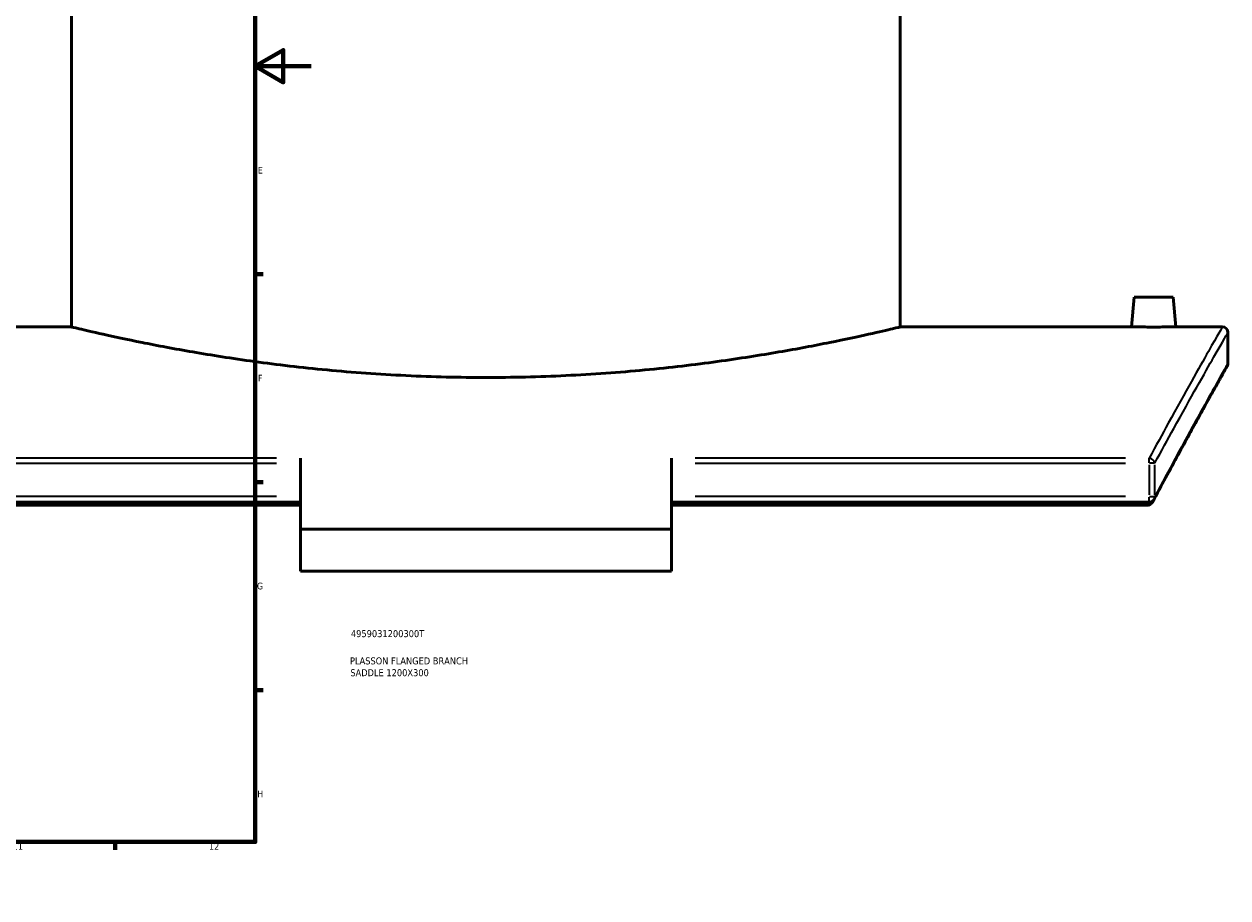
# Model space of a CAD drawing. Header units: millimetres. Extents: x -634 to 1186, y -411 to 930.
# Tile 8 of 13: x 738 to 1168, y 0 to 312. Entities that reach past the tile are written whole.
import ezdxf

# ---------------------------------------------------------------- set-up
doc = ezdxf.new("R2010")
doc.units = ezdxf.units.MM
for name, color, linetype, lineweight in [('Border (ANSI)', 7, 'Continuous', 70), ('Title (ISO)', 7, 'Continuous', 50), ('Visible (ANSI)', 7, 'Continuous', 50), ('Visible Narrow (ANSI)', 7, 'Continuous', 35)]:
    doc.layers.add(name, color=color, linetype=linetype, lineweight=lineweight)
doc.styles.add('Note Text (ANSI)', font='tahoma.ttf')
doc.styles.add('Note Text (ISO)', font='tahoma.ttf')

# ---------------------------------------------------------------- blocks, each defined once
blk = doc.blocks.new('Borders Default Border')
at = {"layer": 'Border (ANSI)'}
for p, q in [((70.08, 574), (70.08, 576.8)), ((140.17, 574), (140.17, 576.8)), ((210.25, 574), (210.25, 576.8)), ((280.33, 574), (280.33, 576.8)), ((350.42, 574), (350.42, 576.8)), ((490.58, 574), (490.58, 576.8)), ((560.67, 574), (560.67, 576.8)), ((630.75, 574), (630.75, 576.8)), ((700.83, 574), (700.83, 576.8)), ((770.92, 574), (770.92, 576.8)), ((20, 519.75), (17.2, 519.75)), ((821, 519.75), (823.8, 519.75)), ((20, 445.5), (17.2, 445.5)), ((821, 445.5), (823.8, 445.5)), ((20, 371.25), (17.2, 371.25)), ((821, 371.25), (823.8, 371.25)), ((20, 222.75), (17.2, 222.75)), ((821, 222.75), (823.8, 222.75)), ((20, 148.5), (17.2, 148.5)), ((821, 148.5), (823.8, 148.5)), ((20, 74.25), (17.2, 74.25)), ((821, 74.25), (823.8, 74.25)), ((70.08, 20), (70.08, 17.2)), ((140.17, 20), (140.17, 17.2)), ((210.25, 20), (210.25, 17.2)), ((280.33, 20), (280.33, 17.2)), ((350.42, 20), (350.42, 17.2)), ((490.58, 20), (490.58, 17.2)), ((560.67, 20), (560.67, 17.2)), ((630.75, 20), (630.75, 17.2)), ((700.83, 20), (700.83, 17.2)), ((770.92, 20), (770.92, 17.2))]:
    blk.add_line(p, q, dxfattribs=at)
at = {"layer": 'Border (ANSI)', "flags": 128}
for points in [[(420.5, 594), (420.5, 574), (414.73, 584), (426.27, 584), (420.5, 574)], [(20, 20), (20, 574), (821, 574), (821, 20), (20, 20)], [(0, 297), (20, 297), (10, 302.77), (10, 291.23), (20, 297)], [(841, 297), (821, 297), (831, 302.77), (831, 291.23), (821, 297)], [(420.5, 0), (420.5, 20), (414.73, 10), (426.27, 10), (420.5, 20)]]:
    blk.add_lwpolyline(points, dxfattribs=at)
at = {"layer": 'Border (ANSI)', "color": 5, "true_color": 0x0000ff, "char_height": 2.4, "attachment_point": 7, "style": 'Note Text (ANSI)'}
for s, insert in [('1', (34.5, 574.4)), ('2', (104.4, 574.4)), ('3', (174.46, 574.35)), ('4', (244.45, 574.4)), ('5', (314.67, 574.35)), ('6', (384.69, 574.35)), ('7', (454.8, 574.4)), ('8', (524.84, 574.35)), ('9', (594.92, 574.35)), ('10', (664.35, 574.35)), ('11', (734.43, 574.4)), ('12', (804.52, 574.4)), ('A', (17.38, 555.68)), ('A', (821.58, 555.68)), ('B', (17.67, 481.43)), ('B', (821.87, 481.43)), ('C', (17.51, 407.13)), ('C', (821.71, 407.13)), ('D', (17.52, 332.93)), ('D', (821.72, 332.93)), ('E', (17.71, 258.68)), ('E', (821.91, 258.68)), ('F', (17.78, 184.43)), ('F', (821.98, 184.43)), ('G', (17.4, 110.13)), ('G', (821.6, 110.13)), ('H', (17.53, 35.93)), ('H', (821.73, 35.93)), ('1', (34.5, 17.2)), ('2', (104.4, 17.2)), ('3', (174.46, 17.15)), ('4', (244.45, 17.2)), ('5', (314.67, 17.15)), ('6', (384.69, 17.15)), ('7', (454.8, 17.2)), ('8', (524.84, 17.15)), ('9', (594.92, 17.15)), ('10', (664.35, 17.15)), ('11', (734.43, 17.2)), ('12', (804.52, 17.2))]:
    blk.add_mtext(s, dxfattribs=dict(at, insert=insert))
blk = doc.blocks.new('Title Blocks ISO')
at = {"layer": 'Title (ISO)', "color": 232, "true_color": 0xca0064, "style": 'Note Text (ISO)'}
for tag, p in [('PART_NUMBER_001', (34.16, 73.13)), ('DESCRIPTION_001', (33.84, 63.4)), ('DESCRIPTION_002', (33.96, 59.18))]:
    blk.add_attdef(tag, p, '', height=2.5, dxfattribs=at)

msp = doc.modelspace()

# ---------------------------------------------------------------- linework, layer by layer
at = {"layer": 'Visible (ANSI)'}
for p, q in [((755.38, 203.93), (755.38, 383.93)), ((1051.38, 203.93), (1051.38, 383.93)), ((1134.88, 214.53), (1133.95, 203.93)), ((1148.88, 214.53), (1134.88, 214.53)), ((1148.88, 214.53), (1149.8, 203.93)), ((755.38, 203.93), (672.8, 203.93)), ((1133.95, 203.93), (1051.38, 203.93)), ((1166.38, 203.93), (1149.8, 203.93)), ((1168.38, 190.93), (1168.38, 201.93)), ((837.13, 157.07), (837.13, 131.64)), ((969.63, 131.64), (969.63, 157.07)), ((837.13, 141.3), (666.47, 141.3)), ((837.13, 140.27), (667.11, 140.27)), ((1140.28, 141.3), (969.63, 141.3)), ((1139.65, 140.27), (969.63, 140.27)), ((969.63, 131.64), (837.13, 131.64)), ((837.13, 116.64), (837.13, 131.64)), ((969.63, 131.64), (969.63, 116.64)), ((969.63, 116.64), (837.13, 116.64))]:
    msp.add_line(p, q, dxfattribs=at)
for centre, start, end in [((1166.38, 201.93), 0, 90), ((1166.38, 190.93), 330.5996, 0), ((1140.28, 143.3), 270, 331.9921)]:
    msp.add_arc(centre, 2, start, end, dxfattribs=at)
for points, knots in [([(903.38, 185.86), (894.04, 185.86), (884.41, 186.09), (865.26, 187), (855.75, 187.69), (837.53, 189.41), (828.8, 190.45), (812.68, 192.66), (805.27, 193.83), (792.18, 196.1), (786.02, 197.26), (775.17, 199.45), (770.47, 200.47), (762.9, 202.16), (760.04, 202.83), (756.27, 203.72), (755.38, 203.93), (755.38, 203.93)], [0, 0, 0, 0, 2.799518, 2.799518, 5.599037, 5.599037, 8.398555, 8.398555, 11.198074, 11.198074, 13.997258, 13.997258, 16.796441, 16.796441, 19.595625, 19.595625, 22.394809, 22.394809, 22.394809, 22.394809]), ([(1051.38, 203.93), (1051.38, 203.93), (1050.48, 203.72), (1046.72, 202.83), (1043.85, 202.16), (1036.29, 200.47), (1031.58, 199.45), (1020.73, 197.26), (1014.58, 196.1), (1001.48, 193.83), (994.08, 192.66), (977.95, 190.45), (969.23, 189.41), (951.01, 187.69), (941.49, 187), (922.35, 186.09), (912.71, 185.86), (903.38, 185.86)], [67.184427, 67.184427, 67.184427, 67.184427, 69.983611, 69.983611, 72.782795, 72.782795, 75.581979, 75.581979, 78.381163, 78.381163, 81.180681, 81.180681, 83.9802, 83.9802, 86.779718, 86.779718, 89.579236, 89.579236, 89.579236, 89.579236]), ([(1141.88, 203.88), (1140.88, 203.88), (1139.82, 203.89), (1137.87, 203.9), (1136.97, 203.9), (1135.57, 203.92), (1134.96, 203.92), (1134.15, 203.93), (1133.95, 203.93), (1133.95, 203.93)], [2.389614, 2.389614, 2.389614, 2.389614, 2.688334, 2.688334, 2.987055, 2.987055, 3.285738, 3.285738, 3.58442, 3.58442, 3.58442, 3.58442]), ([(1149.8, 203.93), (1149.8, 203.93), (1149.61, 203.93), (1148.8, 203.92), (1148.19, 203.92), (1146.78, 203.9), (1145.89, 203.9), (1143.93, 203.89), (1142.87, 203.88), (1141.88, 203.88)], [5.974034, 5.974034, 5.974034, 5.974034, 6.272716, 6.272716, 6.571399, 6.571399, 6.87012, 6.87012, 7.168841, 7.168841, 7.168841, 7.168841]), ([(1168.12, 189.95), (1168.12, 189.95), (1168.03, 189.79), (1167.66, 189.14), (1167.38, 188.65), (1166.65, 187.35), (1166.19, 186.53), (1165.1, 184.58), (1164.47, 183.45), (1163.02, 180.86), (1162.21, 179.41), (1160.43, 176.19), (1159.45, 174.43), (1157.33, 170.59), (1156.19, 168.52), (1153.76, 164.08), (1152.46, 161.71), (1149.73, 156.68), (1148.28, 154.01), (1145.27, 148.4), (1143.69, 145.45), (1142.04, 142.36)], [25.876095, 25.876095, 25.876095, 25.876095, 28.305265, 28.305265, 30.734435, 30.734435, 33.163606, 33.163606, 35.592776, 35.592776, 38.021946, 38.021946, 40.451116, 40.451116, 42.880286, 42.880286, 45.309457, 45.309457, 47.738627, 47.738627, 50.167797, 50.167797, 50.167797, 50.167797]), ([(1141.73, 141.78), (1141.61, 141.55), (1141.48, 141.34), (1141.17, 140.96), (1140.97, 140.77), (1140.61, 140.52), (1140.45, 140.43), (1140.28, 140.38)], [-0.2118068, -0.2118068, -0.2118068, -0.2118068, -0.1359571, -0.1359571, -0.0538536, -0.0538536, 0, 0, 0, 0])]:
    msp.add_open_spline(points, degree=3, knots=knots, dxfattribs=at)
for points in [[(1141.73, 141.78), (1141.84, 141.97), (1141.94, 142.17), (1142.04, 142.36)], [(1139.65, 140.27), (1139.86, 140.27), (1140.07, 140.31), (1140.28, 140.38)]]:
    msp.add_open_spline(points, degree=3, dxfattribs=at)
at = {"layer": 'Visible Narrow (ANSI)'}
for p, q in [((828.59, 157.07), (675.01, 157.07)), ((675.01, 155.23), (828.59, 155.23)), ((1131.75, 157.07), (978.16, 157.07)), ((978.16, 155.23), (1131.75, 155.23)), ((1140.28, 155.34), (1140.28, 157.02)), ((1142.2, 155.23), (1140.41, 155.23)), ((1140.28, 154.63), (1140.28, 143.9)), ((1142.23, 143.9), (1142.23, 154.63)), ((828.59, 143.3), (675.01, 143.3)), ((1131.75, 143.3), (978.16, 143.3)), ((1140.28, 141.31), (1140.28, 143.14)), ((1140.41, 143.3), (1142.2, 143.3))]:
    msp.add_line(p, q, dxfattribs=at)
for centre, major_axis, ratio, start_param, end_param in [((1140.28, 155.23), (-1.76, 0.95), 0.90444, 3.756881, 5.09481), ((1140.28, 143.3), (1.77, -0.94), 0.901689, 0.026647, 0.506296)]:
    msp.add_ellipse(centre, major_axis=major_axis, ratio=ratio, start_param=start_param, end_param=end_param, dxfattribs=at)
for points, knots in [([(1166.38, 203.93), (1166.38, 203.93), (1166.38, 203.93), (1166.38, 203.93), (1166.38, 203.93), (1164.68, 200.99), (1158.11, 189.39), (1153.24, 180.74), (1144.94, 165.65), (1142.68, 161.51), (1140.28, 157.07)], [-30.409218, -30.409218, -30.409218, -30.409218, -30.409189, -30.409189, -30.409189, -20.044203, -20.044203, -9.679222, -9.679222, -6.141631, -6.141631, -6.141631, -6.141631]), ([(1142.23, 155.23), (1144.64, 159.65), (1146.9, 163.78), (1155.22, 178.82), (1160.1, 187.44), (1166.68, 199), (1168.38, 201.93), (1168.38, 201.93), (1168.38, 201.93), (1168.38, 201.93), (1168.38, 201.93)], [6.141631, 6.141631, 6.141631, 6.141631, 9.679222, 9.679222, 20.044203, 20.044203, 30.409189, 30.409189, 30.409189, 30.409218, 30.409218, 30.409218, 30.409218]), ([(1168.38, 190.93), (1168.38, 190.93), (1168.38, 190.93), (1168.38, 190.93), (1168.38, 190.93), (1166.73, 188.03), (1160.32, 176.57), (1155.58, 168.03), (1147.28, 152.74), (1144.84, 148.19), (1142.23, 143.3)], [25.876095, 25.876095, 25.876095, 25.876095, 25.876098, 25.876098, 25.876098, 36.099879, 36.099879, 46.323654, 46.323654, 50.167797, 50.167797, 50.167797, 50.167797])]:
    msp.add_open_spline(points, degree=3, knots=knots, dxfattribs=at)
msp.add_open_spline([(1140.19, 141.3), (1140.01, 140.96), (1139.83, 140.62), (1139.65, 140.27)], degree=3, dxfattribs=at)

# ---------------------------------------------------------------- block references
msp.add_blockref('Borders Default Border', (0, 0))
msp.add_blockref('Title Blocks ISO', (821, 20)).add_auto_attribs({'PART_NUMBER_001': '4959031200300T', 'DESCRIPTION_001': 'PLASSON FLANGED BRANCH', 'DESCRIPTION_002': 'SADDLE 1200X300'})

doc.saveas('drawing.dxf')
